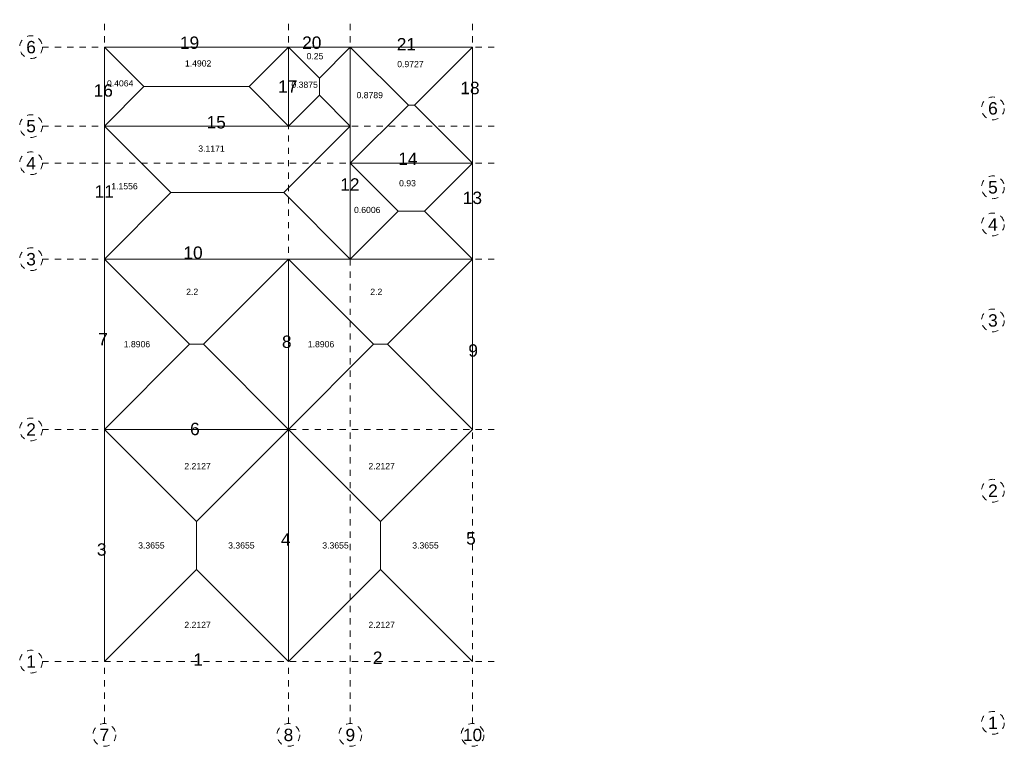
# Model space of a CAD drawing. Header units: millimetres. Extents: x 2548.4 to 2584.1, y 875 to 887.8.
# Tile 1 of 4: x 2548.4 to 2564.3, y 876 to 887.8. Entities that reach past the tile are written whole.
import ezdxf
from ezdxf.enums import TextEntityAlignment as Align

# ---------------------------------------------------------------- set-up
doc = ezdxf.new("R2010")
doc.units = ezdxf.units.MM
doc.header["$LTSCALE"] = 0.001
doc.linetypes.add('CENTER2', pattern=[28.575, 19.05, -3.175, 3.175, -3.175])
doc.layers.add('Cotas', color=7, linetype='Continuous', lineweight=18)
doc.layers.add('Ejes', color=160, linetype='CENTER2', lineweight=5)
doc.styles.get("Standard").update_dxf_attribs({"font": 'arial.ttf'})

msp = doc.modelspace()

# ---------------------------------------------------------------- linework, layer by layer
at = {"layer": 'Cotas'}
for p, q in [((2549.79, 881.156), (2551.278, 879.669)), ((2551.278, 879.669), (2552.765, 881.156)), ((2552.765, 881.156), (2554.253, 879.669)), ((2554.253, 879.669), (2555.74, 881.156)), ((2551.278, 878.894), (2551.278, 879.669)), ((2554.253, 878.894), (2554.253, 879.669)), ((2549.79, 877.406), (2551.278, 878.894)), ((2551.278, 878.894), (2552.765, 877.406)), ((2552.765, 877.406), (2554.253, 878.894)), ((2554.253, 878.894), (2555.74, 877.406))]:
    msp.add_line(p, q, dxfattribs=at)
for points in [[(2549.79, 887.331), (2550.428, 886.694), (2549.79, 886.056), (2549.79, 887.331)], [(2552.765, 887.331), (2552.128, 886.694), (2552.765, 886.056), (2552.765, 887.331)], [(2553.765, 885.456), (2554.54, 884.681), (2554.965, 884.681), (2555.74, 885.456), (2553.765, 885.456)]]:
    msp.add_lwpolyline(points, dxfattribs=at)
for points in [[(2552.765, 887.331), (2552.128, 886.694), (2550.428, 886.694), (2549.79, 887.331)], [(2553.765, 887.331), (2553.265, 886.831), (2552.765, 887.331)], [(2552.765, 887.331), (2553.265, 886.831), (2553.265, 886.556), (2552.765, 886.056)], [(2553.765, 887.331), (2554.703, 886.394), (2553.765, 885.456)], [(2553.765, 887.331), (2554.703, 886.394), (2554.803, 886.394), (2555.74, 887.331)], [(2555.74, 887.331), (2554.803, 886.394), (2555.74, 885.456)], [(2553.765, 886.056), (2553.265, 886.556), (2552.765, 886.056)], [(2549.79, 886.056), (2550.865, 884.981), (2549.79, 883.906)], [(2553.765, 886.056), (2552.69, 884.981), (2550.865, 884.981), (2549.79, 886.056)], [(2553.765, 886.056), (2552.69, 884.981), (2553.765, 883.906)], [(2553.765, 885.456), (2554.54, 884.681), (2553.765, 883.906)], [(2555.74, 885.456), (2554.965, 884.681), (2555.74, 883.906)], [(2549.79, 883.906), (2551.165, 882.531), (2549.79, 881.156)], [(2549.79, 883.906), (2551.165, 882.531), (2551.39, 882.531), (2552.765, 883.906)], [(2552.765, 883.906), (2551.39, 882.531), (2552.765, 881.156)], [(2552.765, 883.906), (2554.14, 882.531), (2552.765, 881.156)], [(2552.765, 883.906), (2554.14, 882.531), (2554.365, 882.531), (2555.74, 883.906)], [(2555.74, 883.906), (2554.365, 882.531), (2555.74, 881.156)], [(2549.79, 881.156), (2551.278, 879.669), (2551.278, 878.894), (2549.79, 877.406)], [(2549.79, 881.156), (2551.278, 879.669), (2552.765, 881.156)], [(2552.765, 881.156), (2554.253, 879.669), (2554.253, 878.894), (2552.765, 877.406)]]:
    msp.add_lwpolyline(points, close=True, dxfattribs=at)
at = {"layer": 'Ejes', "linetype": 'CENTER2'}
for p, q in [((2549.79, 876.406), (2549.79, 887.774)), ((2552.765, 876.406), (2552.765, 887.774)), ((2553.765, 876.406), (2553.765, 887.774)), ((2555.74, 876.406), (2555.74, 887.774)), ((2548.79, 887.331), (2556.182, 887.331)), ((2548.79, 886.056), (2556.182, 886.056)), ((2548.79, 885.456), (2556.182, 885.456)), ((2548.79, 883.906), (2556.182, 883.906)), ((2548.79, 881.156), (2556.182, 881.156)), ((2548.79, 877.406), (2556.182, 877.406))]:
    msp.add_line(p, q, dxfattribs=at)
at = {"layer": 'Ejes'}
for centre in [(2548.606, 887.331), (2564.149, 886.342), (2548.606, 886.056), (2548.606, 885.456), (2564.149, 885.067), (2564.149, 884.467), (2548.606, 883.906), (2564.149, 882.917), (2548.606, 881.156), (2564.149, 880.167), (2548.606, 877.406), (2564.149, 876.417), (2549.79, 876.222), (2552.765, 876.222), (2553.765, 876.222), (2555.74, 876.222)]:
    msp.add_circle(centre, 0.184, dxfattribs=at)

# ---------------------------------------------------------------- texts
at = {"layer": 'Cotas', "char_height": 0.1}
for s, insert, attachment_point in [('0.25', (2553.058, 887.235), 1), ('1.4902', (2551.092, 887.118), 1), ('0.9727', (2554.523, 887.107), 1), ('0.4064', (2549.832, 886.796), 1), ('0.3875', (2552.813, 886.774), 1), ('0.8789', (2553.865, 886.606), 1), ('3.1171', (2551.308, 885.742), 1), ('0.93', (2554.553, 885.183), 1), ('1.1556', (2549.902, 885.134), 1), ('0.6006', (2553.825, 884.751), 1), ('2.2', (2551.113, 883.43), 1), ('2.2', (2554.088, 883.43), 1), ('1.8906', (2550.103, 882.583), 1), ('1.8906', (2553.078, 882.583), 1), ('2.2127', (2551.083, 880.614), 1), ('2.2127', (2554.058, 880.614), 1), ('3.3655', (2550.337, 879.333), 1), ('3.3655', (2552.218, 879.333), 3), ('3.3655', (2553.312, 879.333), 1), ('3.3655', (2555.193, 879.333), 3), ('2.2127', (2551.083, 877.949), 7), ('2.2127', (2554.058, 877.949), 7)]:
    msp.add_mtext_dynamic_manual_height_columns(s, width=1.07505, gutter_width=3.054, heights=[0], dxfattribs=dict(at, insert=insert, attachment_point=attachment_point))
at = {"layer": 'Ejes'}
for s, p in [('6', (2548.606, 887.331)), ('19', (2551.167, 887.402)), ('20', (2553.142, 887.403)), ('21', (2554.671, 887.377)), ('17', (2552.754, 886.695)), ('18', (2555.699, 886.671)), ('16', (2549.773, 886.631)), ('6', (2564.149, 886.342)), ('5', (2548.606, 886.056)), ('15', (2551.597, 886.117)), ('14', (2554.694, 885.527)), ('4', (2548.606, 885.456)), ('12', (2553.758, 885.113)), ('5', (2564.149, 885.067)), ('11', (2549.788, 885.001)), ('13', (2555.738, 884.897)), ('4', (2564.149, 884.467)), ('10', (2551.223, 884.011)), ('3', (2548.606, 883.906)), ('3', (2564.149, 882.917)), ('7', (2549.768, 882.612)), ('8', (2552.738, 882.572)), ('9', (2555.75, 882.431)), ('2', (2548.606, 881.156)), ('6', (2551.253, 881.164)), ('2', (2564.149, 880.167)), ('4', (2552.72, 879.377)), ('5', (2555.714, 879.397)), ('3 ', (2549.786, 879.217)), ('1', (2551.306, 877.438)), ('2', (2554.206, 877.469)), ('1', (2548.606, 877.406)), ('1', (2564.149, 876.417)), ('7', (2549.79, 876.222)), ('8', (2552.765, 876.222)), ('9', (2553.765, 876.222)), ('10', (2555.74, 876.222))]:
    msp.add_text(s, height=0.2, dxfattribs=at).set_placement(p, align=Align.MIDDLE_CENTER)

doc.saveas('drawing.dxf')
